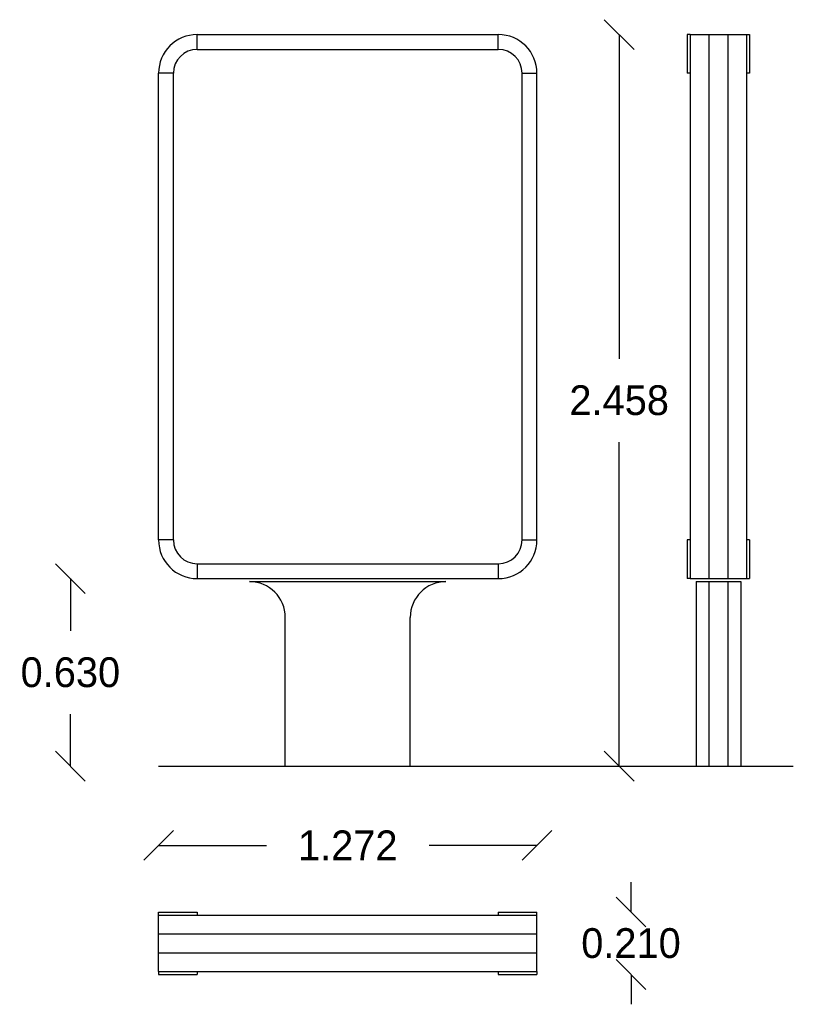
# Model space of a CAD drawing. Extents: x 23.68 to 26.28, y 1.67 to 4.98.
import ezdxf

# ---------------------------------------------------------------- set-up
doc = ezdxf.new("R2010")
doc.units = 0
doc.header["$LTSCALE"] = 0.1
doc.header["$MEASUREMENT"] = 0
doc.layers.get('0').update_dxf_attribs({"linetype": 'CONTINUOUS'})
doc.layers.get('DEFPOINTS').update_dxf_attribs({"linetype": 'CONTINUOUS'})
doc.dimstyles.get("Standard").update_dxf_attribs({"dimtxt": 0.18, "dimasz": 0.18, "dimexe": 0.18, "dimexo": 0.0625, "dimgap": 0.09, "dimtad": 0, "dimtih": 1, "dimtoh": 1, "dimdec": 4, "dimzin": 0, "dimdsep": 46, "dimtxsty": 'Standard', "dimcen": 0.09, "dimadec": 0, "dimazin": 0, "dimtfac": 1, "dimtdec": 4, "dimtofl": 0, "dimtmove": 0, "dimatfit": 3, "dimfxl": 0, "dimtolj": 1, "dimtzin": 0, "dimarcsym": 0})

# ---------------------------------------------------------------- blocks, each defined once
blk = doc.blocks.new('_OBLIQUE')
at = {"color": 0, "linetype": 'ByBlock'}
blk.add_line((-0.5, -0.5), (0.5, 0.5), dxfattribs=at)
blk = doc.blocks.new('*D1')
at = {"color": 0, "linetype": 'ByBlock'}
for p, q in [((25.6966, 4.9259), (25.6966, 3.8369)), ((25.6966, 2.4679), (25.6966, 3.5569))]:
    blk.add_line(p, q, dxfattribs=at)
at = {"layer": 'DEFPOINTS', "color": 0, "linetype": 'ByBlock'}
for p in [(25.2904, 4.9259), (24.9944, 2.4679), (25.6966, 2.4679)]:
    blk.add_point(p, dxfattribs=at)
at = {"color": 0, "linetype": 'ByBlock', "xscale": 0.1, "yscale": 0.1, "zscale": 0.1}
for p, rotation in [((25.6966, 4.9259), 90), ((25.6966, 2.4679), 270)]:
    blk.add_blockref('_OBLIQUE', p, dxfattribs=dict(at, rotation=rotation))
at = {"color": 0, "linetype": 'ByBlock', "insert": (25.6966, 3.6969), "char_height": 0.1, "attachment_point": 5}
blk.add_mtext('\\A1;2.458', dxfattribs=at)
blk = doc.blocks.new('*D4')
at = {"color": 0, "linetype": 'ByBlock'}
for p, q in [((25.7364, 1.9779), (25.7364, 2.0779)), ((25.7364, 1.7679), (25.7364, 1.6679))]:
    blk.add_line(p, q, dxfattribs=at)
at = {"layer": 'DEFPOINTS', "color": 0, "linetype": 'ByBlock'}
for p in [(25.4204, 1.9779), (25.4204, 1.7679), (25.7364, 1.7679)]:
    blk.add_point(p, dxfattribs=at)
at = {"color": 0, "linetype": 'ByBlock', "xscale": 0.1, "yscale": 0.1, "zscale": 0.1}
for p, rotation in [((25.7364, 1.9779), 270), ((25.7364, 1.7679), 90)]:
    blk.add_blockref('_OBLIQUE', p, dxfattribs=dict(at, rotation=rotation))
at = {"color": 0, "linetype": 'ByBlock', "insert": (25.7364, 1.8729), "char_height": 0.1, "attachment_point": 5}
blk.add_mtext('\\A1;0.210', dxfattribs=at)
blk = doc.blocks.new('*D2')
at = {"color": 0, "linetype": 'ByBlock'}
for p, q in [((23.852, 3.0979), (23.852, 2.9229)), ((23.852, 2.4679), (23.852, 2.6429))]:
    blk.add_line(p, q, dxfattribs=at)
at = {"layer": 'DEFPOINTS', "color": 0, "linetype": 'ByBlock'}
for p in [(24.2784, 3.0979), (23.852, 2.4679), (24.5744, 2.4679)]:
    blk.add_point(p, dxfattribs=at)
at = {"color": 0, "linetype": 'ByBlock', "xscale": 0.1, "yscale": 0.1, "zscale": 0.1}
for p, rotation in [((23.852, 3.0979), 90), ((23.852, 2.4679), 270)]:
    blk.add_blockref('_OBLIQUE', p, dxfattribs=dict(at, rotation=rotation))
at = {"color": 0, "linetype": 'ByBlock', "insert": (23.852, 2.7829), "char_height": 0.1, "attachment_point": 5}
blk.add_mtext('\\A1;0.630', dxfattribs=at)
blk = doc.blocks.new('*D3')
at = {"color": 0, "linetype": 'ByBlock'}
for p, q in [((24.1484, 2.2019), (24.511, 2.2019)), ((25.4204, 2.2019), (25.0577, 2.2019))]:
    blk.add_line(p, q, dxfattribs=at)
at = {"layer": 'DEFPOINTS', "color": 0, "linetype": 'ByBlock'}
for p in [(25.4204, 2.2019), (24.1484, 1.9779), (25.4204, 1.9779)]:
    blk.add_point(p, dxfattribs=at)
at = {"color": 0, "linetype": 'ByBlock', "xscale": 0.1, "yscale": 0.1, "zscale": 0.1, "rotation": 180}
blk.add_blockref('_OBLIQUE', (24.1484, 2.2019), dxfattribs=at)
at = {"color": 0, "linetype": 'ByBlock', "xscale": 0.1, "yscale": 0.1, "zscale": 0.1}
blk.add_blockref('_OBLIQUE', (25.4204, 2.2019), dxfattribs=at)
at = {"color": 0, "linetype": 'ByBlock', "insert": (24.7844, 2.2019), "char_height": 0.1, "attachment_point": 5}
blk.add_mtext('\\A1;1.272', dxfattribs=at)

msp = doc.modelspace()

# ---------------------------------------------------------------- linework, layer by layer
for p, q in [((24.2784, 4.9259), (25.2904, 4.9259)), ((24.2784, 4.8759), (24.2784, 4.9259)), ((25.2904, 4.8759), (25.2904, 4.9259)), ((25.925, 4.9259), (25.925, 4.7959)), ((25.935, 4.9259), (25.925, 4.9259)), ((25.935, 4.9259), (25.935, 3.0979)), ((25.935, 4.9259), (26.125, 4.9259)), ((25.9983, 4.9259), (25.9983, 3.0979)), ((26.0617, 4.9259), (26.0617, 3.0979)), ((26.125, 4.9259), (26.125, 3.0979)), ((26.125, 4.9259), (26.135, 4.9259)), ((26.135, 4.9259), (26.135, 4.7959)), ((24.2784, 4.8759), (25.2904, 4.8759)), ((24.1484, 3.2279), (24.1484, 4.7959)), ((24.1984, 4.7959), (24.1484, 4.7959)), ((24.1984, 3.2279), (24.1984, 4.7959)), ((25.3704, 3.2279), (25.3704, 4.7959)), ((25.3704, 4.7959), (25.4204, 4.7959)), ((25.4204, 3.2279), (25.4204, 4.7959)), ((25.935, 4.7959), (25.925, 4.7959)), ((26.135, 4.7959), (26.125, 4.7959)), ((24.1984, 3.2279), (24.1484, 3.2279)), ((25.3704, 3.2279), (25.4204, 3.2279)), ((25.925, 3.2279), (25.925, 3.0979)), ((25.935, 3.2279), (25.925, 3.2279)), ((26.135, 3.2279), (26.125, 3.2279)), ((26.135, 3.2279), (26.135, 3.0979)), ((24.2784, 3.1479), (25.2904, 3.1479)), ((24.2784, 3.1479), (24.2784, 3.0979)), ((25.2904, 3.1479), (25.2904, 3.0979)), ((24.2784, 3.0979), (25.2904, 3.0979)), ((24.4544, 3.0879), (25.1144, 3.0879)), ((25.935, 3.0979), (25.925, 3.0979)), ((25.935, 3.0979), (26.125, 3.0979)), ((25.955, 3.0879), (25.955, 2.4679)), ((25.955, 3.0879), (26.105, 3.0879)), ((25.9983, 3.0879), (25.9983, 2.4679)), ((26.0617, 3.0879), (26.0617, 2.4679)), ((26.105, 3.0879), (26.105, 2.4679)), ((26.125, 3.0979), (26.135, 3.0979)), ((24.5744, 2.4679), (24.5744, 2.9679)), ((24.9944, 2.4679), (24.9944, 2.9679)), ((24.1484, 2.4679), (26.282, 2.4679)), ((24.1484, 1.9679), (24.1484, 1.9779)), ((24.1484, 1.9779), (24.2784, 1.9779)), ((24.1484, 1.9679), (25.4204, 1.9679)), ((24.1484, 1.7779), (24.1484, 1.9679)), ((24.2784, 1.9779), (24.2784, 1.9679)), ((25.2904, 1.9779), (25.2904, 1.9679)), ((25.2904, 1.9779), (25.4204, 1.9779)), ((25.4204, 1.9679), (25.4204, 1.9779)), ((25.4204, 1.7779), (25.4204, 1.9679)), ((24.1484, 1.9046), (25.4204, 1.9046)), ((24.1484, 1.8412), (25.4204, 1.8412)), ((24.1484, 1.7779), (25.4204, 1.7779)), ((24.1484, 1.7779), (24.1484, 1.7679)), ((24.1484, 1.7679), (24.2784, 1.7679)), ((24.2784, 1.7779), (24.2784, 1.7679)), ((25.2904, 1.7779), (25.2904, 1.7679)), ((25.2904, 1.7679), (25.4204, 1.7679)), ((25.4204, 1.7779), (25.4204, 1.7679))]:
    msp.add_line(p, q)
for centre, radius, start, end in [((24.2784, 4.7959), 0.13, 90, 180), ((25.2904, 4.7959), 0.13, 360, 90), ((24.2784, 4.7959), 0.08, 90, 180), ((25.2904, 4.7959), 0.08, 360, 90), ((24.2784, 3.2279), 0.13, 180, 270), ((24.2784, 3.2279), 0.08, 180, 270), ((25.2904, 3.2279), 0.13, 270, 360), ((25.2904, 3.2279), 0.08, 270, 360), ((24.4544, 2.9679), 0.12, 0, 90), ((25.1144, 2.9679), 0.12, 90, 180)]:
    msp.add_arc(centre, radius, start, end)

# ---------------------------------------------------------------- dimensions: what is measured, and where the dimension line sits
for base, p1, p2, override, picture, middle in [((25.6966, 2.4679), (25.2904, 4.9259), (24.9944, 2.4679), {"dimtxt": 0.1, "dimasz": 0.1, "dimdec": 3, "dimblk1": 'OBLIQUE', "dimblk2": 'OBLIQUE', "dimsah": 1, "dimse1": 1, "dimse2": 1}, '*D1', (25.6966, 3.6969)), ((23.852, 2.4679), (24.2784, 3.0979), (24.5744, 2.4679), {"dimtxt": 0.1, "dimasz": 0.1, "dimdec": 3, "dimblk1": 'OBLIQUE', "dimblk2": 'OBLIQUE', "dimsah": 1, "dimse1": 1, "dimse2": 1}, '*D2', (23.852, 2.7829)), ((25.7364, 1.7679), (25.4204, 1.9779), (25.4204, 1.7679), {"dimtxt": 0.1, "dimasz": 0.1, "dimdec": 3, "dimblk1": 'OBLIQUE', "dimblk2": 'OBLIQUE', "dimsah": 1, "dimse1": 1, "dimse2": 1, "dimtix": 1}, '*D4', (25.7364, 1.8729))]:
    dim = msp.add_linear_dim(base=base, p1=p1, p2=p2, angle=90, dimstyle='Standard', override=override)
    dim.commit()
    dim.dimension.update_dxf_attribs({"geometry": picture, "text_midpoint": middle})
dim = msp.add_linear_dim(base=(25.4204, 2.2019), p1=(24.1484, 1.9779), p2=(25.4204, 1.9779), dimstyle='Standard', override={"dimtxt": 0.1, "dimasz": 0.1, "dimdec": 3, "dimblk1": 'OBLIQUE', "dimblk2": 'OBLIQUE', "dimsah": 1, "dimse1": 1, "dimse2": 1})
dim.commit()
dim.dimension.update_dxf_attribs({"geometry": '*D3', "text_midpoint": (24.7844, 2.2019)})

doc.saveas('drawing.dxf')
